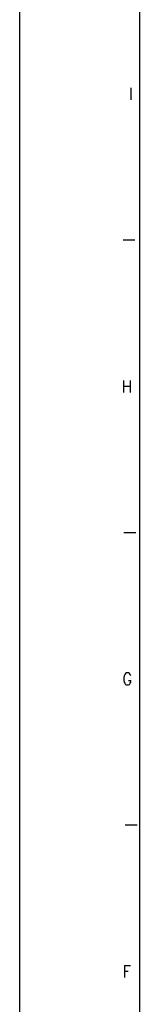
# Model space of a CAD drawing. Header units: millimetres. Extents: x -746 to 556, y -92 to 517.
# Tile 6 of 37: x -746 to -726, y 174 to 338. Entities that reach past the tile are written whole.
import ezdxf

# ---------------------------------------------------------------- set-up
doc = ezdxf.new("R2010")
doc.units = ezdxf.units.MM
doc.layers.add('1', color=7, linetype='Continuous')
doc.styles.add('CONVERTER_12', font='txt.shx', dxfattribs={"width": 0.9})

# ---------------------------------------------------------------- blocks, each defined once
blk = doc.blocks.new('_A1', base_point=(89.41, -87.22))
at = {"layer": '1', "color": 2, "linetype": 'Continuous'}
for p, q in [((-745.59, 501.78), (-745.59, -92.22)), ((-726.32, 301.32), (-728.32, 301.32)), ((-726.16, 252.65), (-728.16, 252.65)), ((-725.96, 203.98), (-727.96, 203.98))]:
    blk.add_line(p, q, dxfattribs=at)
at = {"layer": '1', "color": 7, "linetype": 'Continuous'}
blk.add_line((-725.59, 496.78), (-725.59, -87.22), dxfattribs=at)
at = {"layer": '1', "color": 2, "char_height": 2, "attachment_point": 4, "line_spacing_factor": 1.20048, "style": 'CONVERTER_12'}
for s, insert in [('I', (-727.32, 325.65)), ('H', (-728.53, 276.98)), ('G', (-728.42, 228.32)), ('F', (-728.37, 179.65))]:
    blk.add_mtext(s, dxfattribs=dict(at, insert=insert))

msp = doc.modelspace()

# ---------------------------------------------------------------- block references
msp.add_blockref('_A1', (89.41, -87.22))

doc.saveas('drawing.dxf')
